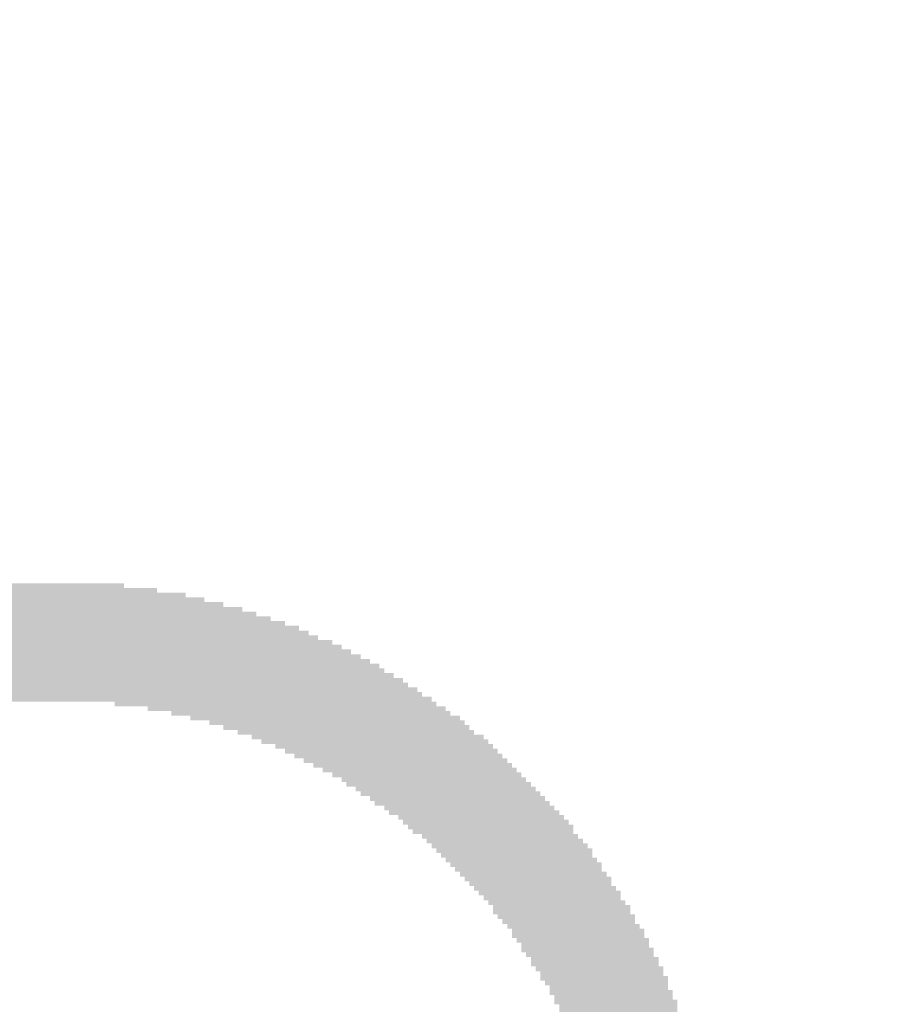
# Model space of a CAD drawing. Header units: millimetres. Extents: x 861 to 1254, y -31 to 249.
# Tile 16 of 49: x 954.05 to 959.59, y 138.31 to 144.65. Entities that reach past the tile are written whole.
import ezdxf

# ---------------------------------------------------------------- set-up
doc = ezdxf.new("R2010")
doc.units = ezdxf.units.MM
doc.header["$LTSCALE"] = 32.67
doc.header["$PDMODE"] = 3
doc.header["$PDSIZE"] = 0.3125
doc.layers.get('0').update_dxf_attribs({"linetype": 'CONTINUOUS'})
doc.layers.get('Defpoints').update_dxf_attribs({"linetype": 'CONTINUOUS'})
doc.layers.add('尺寸標柱線', color=3, linetype='CONTINUOUS', lineweight=15)
doc.styles.get("Standard").update_dxf_attribs({"font": 'times.ttf', "width": 0.8})
doc.dimstyles.new('ISO-25(2)', dxfattribs={"dimtxt": 3, "dimasz": 2.5, "dimexe": 1, "dimexo": 1, "dimgap": 1, "dimtad": 1, "dimlfac": 0.666667, "dimdsep": 46, "dimtxsty": 'Standard', "dimcen": 2.5, "dimclrd": 3, "dimclre": 3, "dimclrt": 2, "dimadec": 0, "dimazin": 2, "dimtfac": 1, "dimtmove": 0, "dimatfit": 3, "dimfxl": 0, "dimarcsym": 0})

# ---------------------------------------------------------------- blocks, each defined once
blk = doc.blocks.new('*D248')
at = {"layer": 'Defpoints', "color": 0}
for p in [(972.7892, 182.3181), (972.7892, 150.8469), (885.9093, 94.342)]:
    blk.add_point(p, dxfattribs=at)
at = {"layer": '尺寸標柱線', "color": 3, "lineweight": -2}
blk.add_line((972.7892, 151.8469), (972.7892, 190.9749), dxfattribs=at)
at = {"layer": '尺寸標柱線', "color": 2, "insert": (970.2589, 187.1465), "char_height": 3, "attachment_point": 5, "rotation": 90}
blk.add_mtext('57.92', dxfattribs=at)
blk = doc.blocks.new('*D249')
at = {"layer": 'Defpoints', "color": 0}
for p in [(981.1593, 184.1858), (981.1593, 171.5897), (885.9093, 94.342)]:
    blk.add_point(p, dxfattribs=at)
at = {"layer": '尺寸標柱線', "color": 3, "lineweight": -2}
blk.add_line((981.1593, 172.5897), (981.1593, 191.0015), dxfattribs=at)
at = {"layer": '尺寸標柱線', "color": 2, "insert": (978.629, 188.0937), "char_height": 3, "attachment_point": 5, "rotation": 90}
blk.add_mtext('63.5', dxfattribs=at)
blk = doc.blocks.new('*D250')
at = {"layer": 'Defpoints', "color": 0}
for p in [(1015.4493, 182.3887), (1015.4493, 171.5897), (885.9093, 94.342)]:
    blk.add_point(p, dxfattribs=at)
at = {"layer": '尺寸標柱線', "color": 3, "lineweight": -2}
blk.add_line((1015.4493, 172.5897), (1015.4493, 191.0109), dxfattribs=at)
at = {"layer": '尺寸標柱線', "color": 2, "insert": (1012.919, 187.1998), "char_height": 3, "attachment_point": 5, "rotation": 90}
blk.add_mtext('86.36', dxfattribs=at)
blk = doc.blocks.new('*D251')
at = {"layer": 'Defpoints', "color": 0}
for p in [(1026.8793, 182.233), (1026.8793, 169.2187), (885.9093, 94.342)]:
    blk.add_point(p, dxfattribs=at)
at = {"layer": '尺寸標柱線', "color": 3, "lineweight": -2}
blk.add_line((1026.8793, 170.2187), (1026.8793, 190.8622), dxfattribs=at)
at = {"layer": '尺寸標柱線', "color": 2, "insert": (1024.349, 187.0476), "char_height": 3, "attachment_point": 5, "rotation": 90}
blk.add_mtext('93.98', dxfattribs=at)
blk = doc.blocks.new('*D252')
at = {"layer": 'Defpoints', "color": 0}
for p in [(987.5746, 182.2834), (981.3693, 139.5069), (885.9093, 94.342)]:
    blk.add_point(p, dxfattribs=at)
at = {"layer": '尺寸標柱線', "color": 3, "lineweight": -2}
for p, q in [((987.5746, 177.2834), (987.5746, 190.9818)), ((981.3693, 172.2834), (987.5746, 177.2834)), ((981.3693, 140.5069), (981.3693, 172.2834))]:
    blk.add_line(p, q, dxfattribs=at)
at = {"layer": '尺寸標柱線', "color": 2, "insert": (985.0443, 187.1326), "char_height": 3, "attachment_point": 5, "rotation": 90}
blk.add_mtext('63.64', dxfattribs=at)
blk = doc.blocks.new('*D255')
at = {"layer": 'Defpoints', "color": 0}
for p in [(1025.8316, 168.171), (1046.741, 164.5664), (885.9093, 94.342)]:
    blk.add_point(p, dxfattribs=at)
at = {"layer": '尺寸標柱線', "color": 3, "lineweight": -2}
for p, q in [((1026.8316, 168.171), (1036.741, 168.171)), ((1036.741, 168.171), (1041.741, 164.5664)), ((1041.741, 164.5664), (1055.512, 164.5664))]:
    blk.add_line(p, q, dxfattribs=at)
at = {"layer": '尺寸標柱線', "color": 2, "insert": (1051.6265, 167.0966), "char_height": 3, "attachment_point": 5}
blk.add_mtext('49.22', dxfattribs=at)
blk = doc.blocks.new('*D256')
at = {"layer": 'Defpoints', "color": 0}
for p in [(1014.4016, 170.542), (1048.7164, 170.542), (885.9093, 94.342)]:
    blk.add_point(p, dxfattribs=at)
at = {"layer": '尺寸標柱線', "color": 3, "lineweight": -2}
blk.add_line((1015.4016, 170.542), (1055.5442, 170.542), dxfattribs=at)
at = {"layer": '尺寸標柱線', "color": 2, "insert": (1052.6303, 173.0722), "char_height": 3, "attachment_point": 5}
blk.add_mtext('50.8', dxfattribs=at)
blk = doc.blocks.new('*D257')
at = {"layer": 'Defpoints', "color": 0}
for p in [(972.7892, 150.8469), (1046.7238, 150.8469), (885.9093, 94.342)]:
    blk.add_point(p, dxfattribs=at)
at = {"layer": '尺寸標柱線', "color": 3, "lineweight": -2}
blk.add_line((973.7892, 150.8469), (1055.3962, 150.8469), dxfattribs=at)
at = {"layer": '尺寸標柱線', "color": 2, "insert": (1051.56, 153.3772), "char_height": 3, "attachment_point": 5}
blk.add_mtext('37.67', dxfattribs=at)
blk = doc.blocks.new('*D258')
at = {"layer": 'Defpoints', "color": 0}
for p in [(981.8493, 139.9869), (1046.7974, 139.9869), (885.9093, 94.342)]:
    blk.add_point(p, dxfattribs=at)
at = {"layer": '尺寸標柱線', "color": 3, "lineweight": -2}
blk.add_line((982.8493, 139.9869), (1055.3331, 139.9869), dxfattribs=at)
at = {"layer": '尺寸標柱線', "color": 2, "insert": (1051.5652, 142.5172), "char_height": 3, "attachment_point": 5}
blk.add_mtext('30.43', dxfattribs=at)

msp = doc.modelspace()

# ---------------------------------------------------------------- linework, layer by layer
at = {"color": 5}
for points in [[(953.7121, 140.9459, 0.1524, 0.1524, 0), (954.7179, 140.9459, 0.1524, 0.1524, 0)], [(953.3463, 140.8849, 0.1524, 0.1524, 0), (955.1141, 140.8849, 0.1524, 0.1524, 0)], [(954.9313, 140.9154, 0.1524, 0.1524, 0), (953.4987, 140.9154, 0.1524, 0.1524, 0)], [(953.072, 140.824, 0.1524, 0.1524, 0), (955.358, 140.824, 0.1524, 0.1524, 0)], [(955.2361, 140.8544, 0.1524, 0.1524, 0), (953.1939, 140.8544, 0.1524, 0.1524, 0)], [(952.8586, 140.763, 0.1524, 0.1524, 0), (955.5713, 140.763, 0.1524, 0.1524, 0)], [(955.4799, 140.7935, 0.1524, 0.1524, 0), (952.9805, 140.7935, 0.1524, 0.1524, 0)], [(952.7062, 140.702, 0.1524, 0.1524, 0), (955.7542, 140.702, 0.1524, 0.1524, 0)], [(955.6628, 140.7325, 0.1524, 0.1524, 0), (952.7977, 140.7325, 0.1524, 0.1524, 0)], [(952.5538, 140.6411, 0.1524, 0.1524, 0), (955.9066, 140.6411, 0.1524, 0.1524, 0)], [(955.8457, 140.6716, 0.1524, 0.1524, 0), (952.6148, 140.6716, 0.1524, 0.1524, 0)], [(956.12, 140.5496, 0.1524, 0.1524, 0), (952.3405, 140.5496, 0.1524, 0.1524, 0)], [(952.4014, 140.5801, 0.1524, 0.1524, 0), (956.059, 140.5801, 0.1524, 0.1524, 0)], [(955.9676, 140.6106, 0.1524, 0.1524, 0), (952.4624, 140.6106, 0.1524, 0.1524, 0)], [(956.2419, 140.4887, 0.1524, 0.1524, 0), (952.2185, 140.4887, 0.1524, 0.1524, 0)], [(952.2795, 140.5192, 0.1524, 0.1524, 0), (956.1809, 140.5192, 0.1524, 0.1524, 0)], [(956.3638, 140.4277, 0.1524, 0.1524, 0), (952.0966, 140.4277, 0.1524, 0.1524, 0)], [(952.1576, 140.4582, 0.1524, 0.1524, 0), (956.3029, 140.4582, 0.1524, 0.1524, 0)], [(956.4553, 140.3668, 0.1524, 0.1524, 0), (952.0052, 140.3668, 0.1524, 0.1524, 0)], [(952.0357, 140.3972, 0.1524, 0.1524, 0), (956.3943, 140.3972, 0.1524, 0.1524, 0)], [(951.9442, 140.3363, 0.1524, 0.1524, 0), (956.5162, 140.3363, 0.1524, 0.1524, 0)], [(954.6569, 140.3058, 0.1524, 0.1524, 0), (956.5467, 140.3058, 0.1524, 0.1524, 0)], [(956.6077, 140.2753, 0.1524, 0.1524, 0), (954.8703, 140.2753, 0.1524, 0.1524, 0)], [(955.0227, 140.2448, 0.1524, 0.1524, 0), (956.6381, 140.2448, 0.1524, 0.1524, 0)], [(956.6991, 140.2144, 0.1524, 0.1524, 0), (955.1446, 140.2144, 0.1524, 0.1524, 0)], [(955.2665, 140.1839, 0.1524, 0.1524, 0), (956.7296, 140.1839, 0.1524, 0.1524, 0)], [(956.7905, 140.1534, 0.1524, 0.1524, 0), (955.358, 140.1534, 0.1524, 0.1524, 0)], [(955.4494, 140.1229, 0.1524, 0.1524, 0), (956.821, 140.1229, 0.1524, 0.1524, 0)], [(955.5409, 140.0924, 0.1524, 0.1524, 0), (956.882, 140.0924, 0.1524, 0.1524, 0)], [(956.9125, 140.062, 0.1524, 0.1524, 0), (955.6018, 140.062, 0.1524, 0.1524, 0)], [(955.6933, 140.0315, 0.1524, 0.1524, 0), (956.9429, 140.0315, 0.1524, 0.1524, 0)], [(956.9734, 140.001, 0.1524, 0.1524, 0), (955.7542, 140.001, 0.1524, 0.1524, 0)], [(955.8152, 139.9705, 0.1524, 0.1524, 0), (957.0344, 139.9705, 0.1524, 0.1524, 0)], [(957.0649, 139.94, 0.1524, 0.1524, 0), (955.8761, 139.94, 0.1524, 0.1524, 0)], [(955.9371, 139.9096, 0.1524, 0.1524, 0), (957.0953, 139.9096, 0.1524, 0.1524, 0)], [(957.1258, 139.8791, 0.1524, 0.1524, 0), (955.9981, 139.8791, 0.1524, 0.1524, 0)], [(956.059, 139.8486, 0.1524, 0.1524, 0), (957.1563, 139.8486, 0.1524, 0.1524, 0)], [(957.1868, 139.8181, 0.1524, 0.1524, 0), (956.12, 139.8181, 0.1524, 0.1524, 0)], [(956.1505, 139.7876, 0.1524, 0.1524, 0), (957.2173, 139.7876, 0.1524, 0.1524, 0)], [(957.2477, 139.7572, 0.1524, 0.1524, 0), (956.2114, 139.7572, 0.1524, 0.1524, 0)], [(956.2419, 139.7267, 0.1524, 0.1524, 0), (957.2782, 139.7267, 0.1524, 0.1524, 0)], [(957.3087, 139.6962, 0.1524, 0.1524, 0), (956.3029, 139.6962, 0.1524, 0.1524, 0)], [(956.3333, 139.6657, 0.1524, 0.1524, 0), (957.3392, 139.6657, 0.1524, 0.1524, 0)], [(957.3697, 139.6352, 0.1524, 0.1524, 0), (956.3943, 139.6352, 0.1524, 0.1524, 0)], [(956.4248, 139.6048, 0.1524, 0.1524, 0), (957.4001, 139.6048, 0.1524, 0.1524, 0)], [(957.4306, 139.5743, 0.1524, 0.1524, 0), (956.4857, 139.5743, 0.1524, 0.1524, 0)], [(956.5162, 139.5438, 0.1524, 0.1524, 0), (957.4611, 139.5438, 0.1524, 0.1524, 0)], [(957.4916, 139.5133, 0.1524, 0.1524, 0), (956.5467, 139.5133, 0.1524, 0.1524, 0)], [(956.5772, 139.4828, 0.1524, 0.1524, 0), (957.5221, 139.4828, 0.1524, 0.1524, 0)], [(957.5525, 139.4524, 0.1524, 0.1524, 0), (956.6381, 139.4524, 0.1524, 0.1524, 0)], [(956.6686, 139.4219, 0.1524, 0.1524, 0), (957.583, 139.4219, 0.1524, 0.1524, 0)], [(957.6135, 139.3914, 0.1524, 0.1524, 0), (956.6991, 139.3914, 0.1524, 0.1524, 0)], [(956.7296, 139.3609, 0.1524, 0.1524, 0), (957.6135, 139.3609, 0.1524, 0.1524, 0)], [(957.644, 139.3304, 0.1524, 0.1524, 0), (956.7601, 139.3304, 0.1524, 0.1524, 0)], [(956.7905, 139.3, 0.1524, 0.1524, 0), (957.6745, 139.3, 0.1524, 0.1524, 0)], [(957.7049, 139.2695, 0.1524, 0.1524, 0), (956.821, 139.2695, 0.1524, 0.1524, 0)], [(956.8515, 139.239, 0.1524, 0.1524, 0), (957.7354, 139.239, 0.1524, 0.1524, 0)], [(957.7354, 139.2085, 0.1524, 0.1524, 0), (956.882, 139.2085, 0.1524, 0.1524, 0)], [(956.9125, 139.178, 0.1524, 0.1524, 0), (957.7659, 139.178, 0.1524, 0.1524, 0)], [(957.7964, 139.1476, 0.1524, 0.1524, 0), (956.9429, 139.1476, 0.1524, 0.1524, 0)], [(956.9734, 139.1171, 0.1524, 0.1524, 0), (957.7964, 139.1171, 0.1524, 0.1524, 0)], [(957.8269, 139.0866, 0.1524, 0.1524, 0), (957.0039, 139.0866, 0.1524, 0.1524, 0)], [(957.0344, 139.0561, 0.1524, 0.1524, 0), (957.8573, 139.0561, 0.1524, 0.1524, 0)], [(957.8573, 139.0256, 0.1524, 0.1524, 0), (957.0649, 139.0256, 0.1524, 0.1524, 0)], [(957.0953, 138.9952, 0.1524, 0.1524, 0), (957.8878, 138.9952, 0.1524, 0.1524, 0)], [(957.9183, 138.9647, 0.1524, 0.1524, 0), (957.0953, 138.9647, 0.1524, 0.1524, 0)], [(957.1258, 138.9342, 0.1524, 0.1524, 0), (957.9183, 138.9342, 0.1524, 0.1524, 0)], [(957.9488, 138.9037, 0.1524, 0.1524, 0), (957.1563, 138.9037, 0.1524, 0.1524, 0)], [(957.1868, 138.8732, 0.1524, 0.1524, 0), (957.9793, 138.8732, 0.1524, 0.1524, 0)], [(957.9793, 138.8428, 0.1524, 0.1524, 0), (957.2173, 138.8428, 0.1524, 0.1524, 0)], [(957.2173, 138.8123, 0.1524, 0.1524, 0), (958.0097, 138.8123, 0.1524, 0.1524, 0)], [(958.0097, 138.7818, 0.1524, 0.1524, 0), (957.2477, 138.7818, 0.1524, 0.1524, 0)], [(957.2782, 138.7513, 0.1524, 0.1524, 0), (958.0402, 138.7513, 0.1524, 0.1524, 0)], [(958.0707, 138.7208, 0.1524, 0.1524, 0), (957.2782, 138.7208, 0.1524, 0.1524, 0)], [(957.3087, 138.6904, 0.1524, 0.1524, 0), (958.0707, 138.6904, 0.1524, 0.1524, 0)], [(958.1012, 138.6599, 0.1524, 0.1524, 0), (957.3392, 138.6599, 0.1524, 0.1524, 0)], [(957.3392, 138.6294, 0.1524, 0.1524, 0), (958.1012, 138.6294, 0.1524, 0.1524, 0)], [(958.1317, 138.5989, 0.1524, 0.1524, 0), (957.3697, 138.5989, 0.1524, 0.1524, 0)], [(957.4001, 138.5684, 0.1524, 0.1524, 0), (958.1317, 138.5684, 0.1524, 0.1524, 0)], [(958.1621, 138.538, 0.1524, 0.1524, 0), (957.4001, 138.538, 0.1524, 0.1524, 0)], [(957.4306, 138.5075, 0.1524, 0.1524, 0), (958.1621, 138.5075, 0.1524, 0.1524, 0)], [(958.1926, 138.477, 0.1524, 0.1524, 0), (957.4611, 138.477, 0.1524, 0.1524, 0)], [(957.4611, 138.4465, 0.1524, 0.1524, 0), (958.1926, 138.4465, 0.1524, 0.1524, 0)], [(958.2231, 138.416, 0.1524, 0.1524, 0), (957.4916, 138.416, 0.1524, 0.1524, 0)], [(957.4916, 138.3856, 0.1524, 0.1524, 0), (958.2231, 138.3856, 0.1524, 0.1524, 0)], [(958.2231, 138.3551, 0.1524, 0.1524, 0), (957.5221, 138.3551, 0.1524, 0.1524, 0)], [(957.5221, 138.3246, 0.1524, 0.1524, 0), (958.2536, 138.3246, 0.1524, 0.1524, 0)], [(958.2536, 138.2941, 0.1524, 0.1524, 0), (957.5525, 138.2941, 0.1524, 0.1524, 0)], [(957.5525, 138.2636, 0.1524, 0.1524, 0), (958.2841, 138.2636, 0.1524, 0.1524, 0)]]:
    msp.add_lwpolyline(points, format="xyseb", dxfattribs=at)

# ---------------------------------------------------------------- dimensions: what is measured, and where the dimension line sits
at = {"layer": '尺寸標柱線'}
for feature_location, offset, dtype, picture, middle in [((1015.4493, 171.5897), (0, 10.799), 1, '*D250', (1012.919, 187.1998)), ((972.7892, 150.8469), (0, 31.4712), 1, '*D248', (970.2589, 187.1465)), ((981.3693, 139.5069), (6.2053, 42.7765), 1, '*D252', (985.0443, 187.1326)), ((1026.8793, 169.2187), (0, 13.0143), 1, '*D251', (1024.349, 187.0476)), ((981.1593, 171.5897), (0, 12.5961), 1, '*D249', (978.629, 188.0937)), ((1014.4016, 170.542), (34.3149, 0), 0, '*D256', (1052.6303, 173.0722)), ((1025.8316, 168.171), (20.9095, -3.6046), 0, '*D255', (1051.6265, 167.0966)), ((972.7892, 150.8469), (73.9346, 0), 0, '*D257', (1051.56, 153.3772)), ((981.8493, 139.9869), (64.9481, 0), 0, '*D258', (1051.5652, 142.5172))]:
    dim = msp.add_ordinate_dim(feature_location=feature_location, offset=offset, dtype=dtype, origin=(885.9093, 94.342), dimstyle='ISO-25(2)', dxfattribs=at)
    dim.commit()
    dim.dimension.update_dxf_attribs({"geometry": picture, "text_midpoint": middle})

doc.saveas('drawing.dxf')
